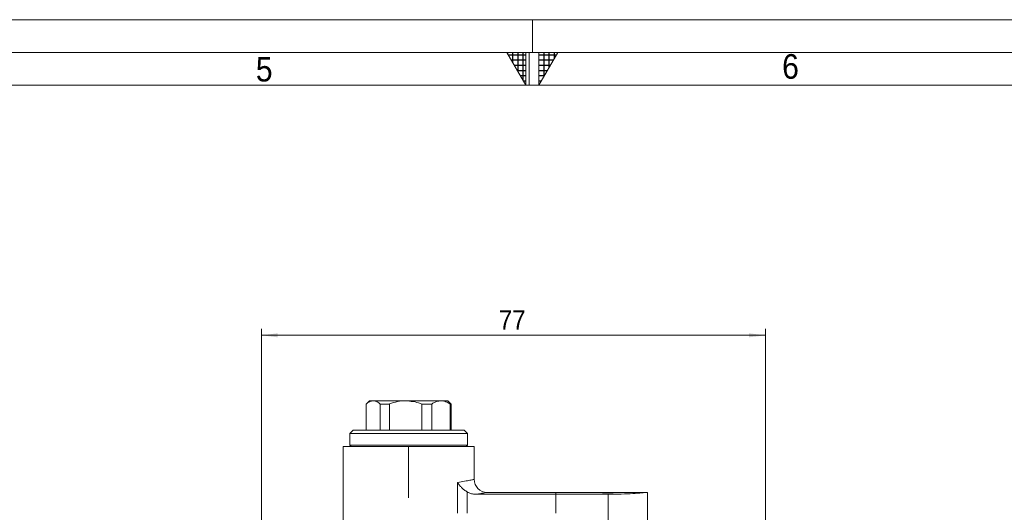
# Model space of a CAD drawing. Header units: millimetres. Extents: x 10 to 831, y 10 to 584.
# Tile 20 of 31: x 342 to 493, y 509 to 584. Entities that reach past the tile are written whole.
import ezdxf

# ---------------------------------------------------------------- set-up
doc = ezdxf.new("R2010")
doc.units = ezdxf.units.MM
doc.linetypes.add('SLD-Centro', pattern=[19.05, 15.24, -1.27, 1.27, -1.27])
doc.linetypes.add('SLD-Solido', pattern=[0])
doc.styles.add('SLDTEXTSTYLE3', font='GOTHIC.TTF', dxfattribs={"width": 0.913})
doc.dimstyles.new('SLDDIMSTYLE1', dxfattribs={"dimtxt": 3, "dimasz": 2.5, "dimexe": 0, "dimexo": 0.0625, "dimgap": 0.75, "dimtad": 1, "dimrnd": 1e-09, "dimzin": 12, "dimdsep": 46, "dimtxsty": 'SLDTEXTSTYLE3', "dimsah": 1, "dimcen": 0.09, "dimadec": 0, "dimazin": 3, "dimtfac": 1, "dimtofl": 0, "dimtmove": 0, "dimatfit": 3, "dimfxl": 0, "dimfrac": 2, "dimtolj": 1, "dimtzin": 12, "dimarcsym": 0})

# ---------------------------------------------------------------- blocks, each defined once
blk = doc.blocks.new('_D_11')
at = {"color": 7, "linetype": 'SLD-Solido', "lineweight": 0}
for p, q in [((379.09, 480.78), (379.09, 536.78)), ((456.09, 535.78), (379.09, 535.78)), ((456.09, 491.26), (456.09, 536.78))]:
    blk.add_line(p, q, dxfattribs=at)
for points in [[(379.09, 535.78), (381.59, 535.47), (381.59, 536.09)], [(456.09, 535.78), (453.59, 536.09), (453.59, 535.47)]]:
    blk.add_solid(points, dxfattribs=at)
at = {"color": 7, "linetype": 'SLD-Solido', "lineweight": 0, "insert": (415.38, 539.62), "char_height": 3, "attachment_point": 1, "style": 'SLDTEXTSTYLE3'}
blk.add_mtext('77', dxfattribs=at)

msp = doc.modelspace()

# ---------------------------------------------------------------- hatches: boundary and pattern name
at = {"linetype": 'Continuous'}
h = msp.add_hatch(dxfattribs=at)
h.set_pattern_fill('NET', scale=0.25, style=0)
h.paths.add_polyline_path([(419.5, 579), (419.5, 574), (416.613, 579)], flags=0)
h = msp.add_hatch(dxfattribs=at)
h.set_pattern_fill('NET', scale=0.25, style=0)
h.paths.add_polyline_path([(421.5, 579), (421.5, 574), (424.387, 579)], flags=0)

# ---------------------------------------------------------------- linework, layer by layer
at = {"color": 7, "linetype": 'SLD-Solido', "lineweight": 0}
for p, q in [((831, 584), (10, 584)), ((826, 579), (15, 579)), ((416.613, 579), (419.5, 579)), ((419.5, 574), (416.613, 579)), ((419.5, 579), (419.5, 574)), ((420, 574), (420, 579)), ((421.5, 579), (424.387, 579)), ((421.5, 574), (424.387, 579)), ((421.5, 579), (421.5, 574))]:
    msp.add_line(p, q, dxfattribs=at)
at = {"color": 7, "linetype": 'SLD-Centro', "lineweight": 0}
msp.add_line((420.5, 584), (420.5, 579), dxfattribs=at)
at = {"color": 7, "linetype": 'SLD-Solido', "lineweight": 15}
for p, q in [((821, 574), (20, 574)), ((395.593, 525.785), (395.093, 525.285)), ((395.093, 525.285), (395.093, 521.285)), ((395.102, 525.285), (395.093, 525.285)), ((395.102, 525.285), (395.102, 521.285)), ((395.593, 525.785), (396.183, 525.785)), ((396.183, 525.785), (401.136, 525.785)), ((398.643, 525.285), (397.265, 525.285)), ((397.265, 521.285), (397.265, 525.285)), ((398.643, 525.285), (398.643, 521.285)), ((401.136, 525.785), (406.546, 525.785)), ((405.134, 525.285), (403.629, 525.285)), ((403.629, 521.285), (403.629, 525.285)), ((405.134, 525.285), (405.134, 521.285)), ((406.546, 525.785), (407.593, 525.785)), ((408.093, 525.285), (407.593, 525.785)), ((407.957, 521.285), (407.957, 525.285)), ((408.093, 525.285), (407.957, 525.285)), ((408.093, 521.285), (408.093, 525.285)), ((393.093, 521.285), (392.593, 520.785)), ((392.593, 520.785), (392.593, 518.985)), ((410.593, 520.785), (392.593, 520.785)), ((393.093, 521.285), (410.068, 521.285)), ((410.068, 521.285), (410.093, 521.285)), ((410.593, 520.785), (410.093, 521.285)), ((410.593, 518.985), (410.593, 520.785)), ((392.593, 518.985), (392.793, 518.785)), ((392.593, 518.985), (410.593, 518.985)), ((410.393, 518.785), (410.593, 518.985)), ((391.593, 492.805), (391.593, 518.785)), ((391.593, 518.785), (401.593, 518.785)), ((401.593, 518.785), (401.593, 510.973)), ((401.593, 518.785), (411.593, 518.785)), ((411.593, 518.785), (411.593, 513.785)), ((409.047, 508.607), (409.047, 513.283)), ((410.537, 511.85), (410.537, 508.607)), ((411.871, 511.494), (424.093, 511.494)), ((424.093, 511.785), (413.593, 511.785)), ((429.593, 511.785), (424.093, 511.785)), ((424.093, 511.785), (424.093, 511.494)), ((424.093, 511.494), (432.093, 511.494)), ((424.093, 508.607), (424.093, 511.494)), ((429.593, 511.785), (434.593, 511.785)), ((432.093, 493.174), (432.093, 511.494)), ((438.093, 511.785), (434.593, 511.785)), ((438.093, 511.785), (438.093, 493.174))]:
    msp.add_line(p, q, dxfattribs=at)
msp.add_arc((413.593, 513.785), 2, 180, 270, dxfattribs=at)
for points, knots in [([(396.183, 525.785), (396.002, 525.76), (395.631, 525.711), (395.281, 525.428), (395.102, 525.285)], [0, 0, 0, 0, 0.4907587, 1, 1, 1, 1]), ([(397.265, 525.285), (397.098, 525.417), (396.759, 525.685), (396.388, 525.782), (396.195, 525.784), (396.183, 525.785)], [0, 0, 0, 0, 0.4769729, 0.9681127, 1, 1, 1, 1]), ([(401.136, 525.785), (401.116, 525.784), (400.694, 525.783), (399.855, 525.687), (399.056, 525.443), (398.656, 525.289), (398.643, 525.285)], [0, 0, 0, 0, 0.0237889, 0.4958859, 0.9843043, 1, 1, 1, 1]), ([(403.629, 525.285), (403.549, 525.315), (402.755, 525.616), (401.903, 525.705), (401.136, 525.785)], [0, 0, 0, 0, 0.1002948, 1, 1, 1, 1]), ([(406.546, 525.785), (406.308, 525.76), (405.825, 525.711), (405.367, 525.428), (405.134, 525.285)], [0, 0, 0, 0, 0.4907587, 1, 1, 1, 1]), ([(407.957, 525.285), (407.739, 525.417), (407.297, 525.685), (406.813, 525.782), (406.561, 525.784), (406.546, 525.785)], [0, 0, 0, 0, 0.4769731, 0.9681128, 1, 1, 1, 1]), ([(409.047, 513.283), (409.454, 513.351), (409.819, 513.419), (410.447, 513.54), (410.714, 513.595), (411.042, 513.664), (411.138, 513.684), (411.303, 513.72), (411.372, 513.735), (411.537, 513.772), (411.593, 513.785), (411.593, 513.785)], [0, 0, 0, 0, 0.25, 0.25, 0.5, 0.5, 0.625, 0.625, 0.75, 0.75, 1, 1, 1, 1]), ([(410.537, 511.85), (410.376, 511.946), (410.227, 512.051), (409.943, 512.275), (409.809, 512.394), (409.558, 512.641), (409.443, 512.767), (409.285, 512.959), (409.234, 513.023), (409.137, 513.152), (409.09, 513.218), (409.047, 513.283)], [0, 0, 0, 0, 0.25, 0.25, 0.5, 0.5, 0.75, 0.75, 0.875, 0.875, 1, 1, 1, 1]), ([(411.871, 511.494), (411.636, 511.494), (411.407, 511.523), (410.959, 511.641), (410.74, 511.73), (410.537, 511.85)], [0, 0, 0, 0, 0.5, 0.5, 1, 1, 1, 1]), ([(413.593, 511.785), (413.593, 511.785), (413.445, 511.757), (413.01, 511.681), (412.827, 511.649), (412.398, 511.578), (412.151, 511.537), (411.871, 511.494)], [0, 0, 0, 0, 0.5, 0.5, 0.75, 0.75, 1, 1, 1, 1]), ([(434.593, 511.785), (434.565, 511.783), (434.51, 511.781), (434.08, 511.765), (433.445, 511.747), (432.653, 511.735), (431.799, 511.733), (430.979, 511.742), (430.28, 511.76), (429.804, 511.776), (429.579, 511.785), (429.615, 511.784), (429.624, 511.783)], [0, 0, 0, 0, 0.1073109, 0.2146198, 0.3219834, 0.4293827, 0.5367227, 0.6440005, 0.7513108, 0.8586971, 0.9660846, 1, 1, 1, 1]), ([(432.093, 511.494), (432.766, 511.5), (434.111, 511.513), (435.906, 511.605), (437.264, 511.706), (437.989, 511.774), (438.063, 511.782), (438.093, 511.785)], [0, 0, 0, 0, 0.2140083, 0.4279926, 0.6426077, 0.8576379, 1, 1, 1, 1])]:
    msp.add_open_spline(points, degree=3, knots=knots, dxfattribs=at)

# ---------------------------------------------------------------- texts
at = {"color": 7, "linetype": 'Continuous', "lineweight": 0, "char_height": 3.762, "attachment_point": 1, "style": 'SLDTEXTSTYLE3'}
for s, insert in [('5', (378.25, 578.322)), ('6', (458.652, 578.738))]:
    msp.add_mtext(s, dxfattribs=dict(at, insert=insert))

# ---------------------------------------------------------------- dimensions: what is measured, and where the dimension line sits
at = {"color": 7, "linetype": 'SLD-Solido', "lineweight": 0}
dim = msp.add_linear_dim(base=(379.093, 535.785), p1=(456.093, 489.762), p2=(379.093, 479.285), dimstyle='SLDDIMSTYLE1', dxfattribs=at)
dim.commit()
dim.dimension.update_dxf_attribs({"geometry": '_D_11', "text_midpoint": (417.593, 535.785), "dimtype": 160})

doc.saveas('drawing.dxf')
